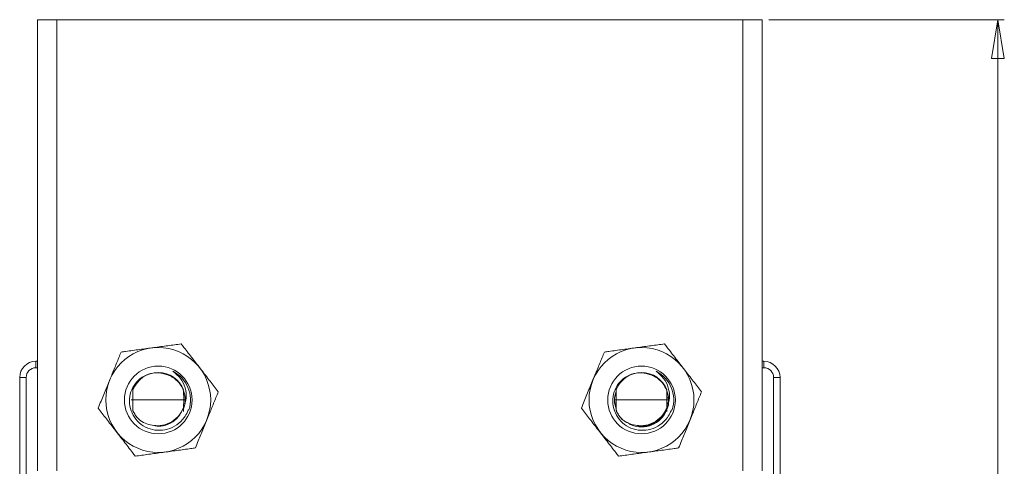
# Model space of a CAD drawing. Header units: millimetres. Extents: x 0 to 841, y 0 to 594.
# Tile 5 of 12: x 133 to 286, y 377 to 446. Entities that reach past the tile are written whole.
import ezdxf

# ---------------------------------------------------------------- set-up
doc = ezdxf.new("R2010")
doc.units = ezdxf.units.MM
doc.styles.add('SLDTEXTSTYLE3', font='TXT', dxfattribs={"width": 0.75})
doc.dimstyles.new('SLDDIMSTYLE0', dxfattribs={"dimtxt": 5.820833, "dimasz": 6, "dimexe": 0, "dimexo": 0.0625, "dimgap": 1.455208, "dimtad": 2, "dimdec": 1, "dimrnd": 1e-09, "dimzin": 12, "dimdsep": 46, "dimtxsty": 'SLDTEXTSTYLE3', "dimblk1": 'CLOSED', "dimblk2": 'CLOSED', "dimsah": 1, "dimcen": 0.09, "dimadec": 0, "dimazin": 0, "dimtfac": 1, "dimtdec": 1, "dimtofl": 0, "dimtmove": 0, "dimatfit": 3, "dimldrblk": 'CLOSED', "dimfxl": 1, "dimtolj": 1, "dimtzin": 12, "dimarcsym": 0})

# ---------------------------------------------------------------- blocks, each defined once
blk = doc.blocks.new('_CLOSED')
at = {"color": 0, "linetype": 'ByBlock', "lineweight": -2}
for p, q in [((-1, 0.166667), (0, 0)), ((-1, 0.166667), (-1, -0.166667)), ((0, 0), (-1, -0.166667)), ((0, 0), (-1, 0))]:
    blk.add_line(p, q, dxfattribs=at)
blk = doc.blocks.new('*D3')
at = {"color": 7, "linetype": 'Continuous', "lineweight": 0}
for p, q in [((249.75, 446.25), (286.3, 446.25)), ((285.3, 446.25), (285.3, 190.25)), ((267.51, 332.22), (275.37, 332.22)), ((267.51, 332.22), (267.51, 331.04)), ((275.37, 332.22), (275.37, 331.04)), ((267.51, 303.86), (267.51, 305.04)), ((275.37, 303.86), (275.37, 305.04)), ((267.51, 303.86), (275.37, 303.86)), ((249.75, 190.25), (286.3, 190.25))]:
    blk.add_line(p, q, dxfattribs=at)
at = {"color": 7, "linetype": 'Continuous', "lineweight": 0, "xscale": 6, "yscale": 6}
for p, rotation in [((285.3, 446.25, 54.02), 90), ((285.3, 190.25, 54.02), 270)]:
    blk.add_blockref('_CLOSED', p, dxfattribs=dict(at, rotation=rotation))
at = {"color": 7, "linetype": 'Continuous', "lineweight": 0, "char_height": 5.821, "attachment_point": 1, "rotation": 90, "style": 'SLDTEXTSTYLE3'}
for s, insert in [('10,079', (268.56, 306.22)), ('256', (277.8, 311.59))]:
    blk.add_mtext(s, dxfattribs=dict(at, insert=insert))

msp = doc.modelspace()

# ---------------------------------------------------------------- linework, layer by layer
at = {"color": 7, "linetype": 'Continuous', "lineweight": 15}
for p, q in [((136.25, 446.25), (136.25, 376.25)), ((136.25, 446.25), (139.25, 446.25)), ((245.75, 446.25), (139.25, 446.25)), ((139.25, 446.25), (139.25, 376.25)), ((245.75, 376.25), (245.75, 446.25)), ((245.75, 446.25), (248.75, 446.25)), ((248.75, 376.25), (248.75, 446.25)), ((136, 392.25), (136, 393.25)), ((136, 393.25), (136.25, 393.25)), ((248.75, 393.25), (249, 393.25)), ((249, 393.25), (249, 392.25)), ((136, 392.25), (136.25, 392.25)), ((156.59, 391.12), (155.71, 391.37)), ((231.59, 391.12), (230.71, 391.37)), ((248.75, 392.25), (249, 392.25)), ((133.5, 354.65), (133.5, 390.75)), ((134.5, 390.75), (133.5, 390.75)), ((134.5, 354.65), (134.5, 390.75)), ((250.5, 390.75), (251.5, 390.75)), ((250.5, 390.75), (250.5, 354.65)), ((251.5, 390.75), (251.5, 354.65)), ((151.05, 387.25), (151.06, 388.82)), ((151.06, 388.82), (151.07, 389.16)), ((158.94, 388.67), (158.95, 387.25)), ((226.05, 387.25), (226.06, 388.82)), ((226.06, 388.82), (226.07, 389.16)), ((233.94, 388.67), (233.95, 387.25)), ((150.81, 387.25), (151.05, 387.25)), ((151.06, 385.67), (151.05, 387.25)), ((151.05, 387.25), (158.95, 387.25)), ((158.95, 387.25), (158.94, 386.06)), ((158.95, 387.25), (159.18, 387.25)), ((225.81, 387.25), (226.05, 387.25)), ((226.06, 385.67), (226.05, 387.25)), ((226.05, 387.25), (233.95, 387.25)), ((233.95, 387.25), (233.94, 386.06)), ((233.95, 387.25), (234.18, 387.25)), ((151.06, 385.55), (151.06, 385.67)), ((158.72, 385.6), (158.94, 386.06)), ((158.87, 385.66), (159.13, 386.54)), ((158.93, 385.44), (158.94, 386.06)), ((226.06, 385.55), (226.06, 385.67)), ((233.72, 385.6), (233.94, 386.06)), ((233.93, 385.44), (233.94, 386.06))]:
    msp.add_line(p, q, dxfattribs=at)
for centre, radius in [((155, 387.25), 8.14), ((230, 387.25), 8.14), ((155, 387.25), 5.25), ((230, 387.25), 5.25)]:
    msp.add_circle(centre, radius, dxfattribs=at)
for centre, radius, start, end in [((136, 390.75), 2.5, 90, 180), ((249, 390.75), 2.5, 360, 90), ((136, 390.75), 1.5, 90, 180), ((155, 387.25), 5, 342.1554, 62.9403), ((230, 387.25), 5, 342.1554, 62.9403), ((249, 390.75), 1.5, 360, 90)]:
    msp.add_arc(centre, radius, start, end, dxfattribs=at)
for centre, start_param, end_param in [((155, 387.27), 5.087823, 7.478547), ((230, 387.27), 5.087823, 7.478547), ((155, 387.22), 1.946231, 2.362308), ((230, 387.22), 1.946231, 2.362308)]:
    msp.add_ellipse(centre, major_axis=(0, 4.23), ratio=0.999987, start_param=start_param, end_param=end_param, dxfattribs=at)
for points, knots in [([(158.56, 395.95), (157.88, 395.86), (156.49, 395.67), (154.31, 395.38), (152.08, 395.07), (150.41, 394.85), (149.47, 394.72), (149.24, 394.69)], [0, 0, 0, 0, 0.226918, 0.459249, 0.686874, 0.922616, 1, 1, 1, 1]), ([(164.32, 388.51), (163.9, 389.06), (163.04, 390.16), (161.69, 391.91), (160.32, 393.68), (159.29, 395.02), (158.71, 395.77), (158.56, 395.95)], [0, 0, 0, 0, 0.226918, 0.459249, 0.686874, 0.922616, 1, 1, 1, 1]), ([(233.56, 395.95), (232.88, 395.86), (231.49, 395.67), (229.31, 395.38), (227.08, 395.07), (225.41, 394.85), (224.47, 394.72), (224.24, 394.69)], [0, 0, 0, 0, 0.226918, 0.459249, 0.686874, 0.922616, 1, 1, 1, 1]), ([(239.32, 388.51), (238.9, 389.06), (238.04, 390.16), (236.69, 391.91), (235.32, 393.68), (234.29, 395.02), (233.71, 395.77), (233.56, 395.95)], [0, 0, 0, 0, 0.226918, 0.459249, 0.686874, 0.922616, 1, 1, 1, 1]), ([(149.24, 394.69), (149, 394.11), (148.53, 392.95), (147.76, 391.07), (146.94, 389.08), (146.24, 387.36), (145.82, 386.34), (145.67, 385.98)], [0, 0, 0, 0, 0.204511, 0.412734, 0.636915, 0.869433, 1, 1, 1, 1]), ([(224.24, 394.69), (224, 394.11), (223.53, 392.95), (222.76, 391.07), (221.94, 389.08), (221.24, 387.36), (220.82, 386.34), (220.67, 385.98)], [0, 0, 0, 0, 0.204511, 0.412734, 0.636915, 0.869433, 1, 1, 1, 1]), ([(155.71, 391.37), (155.31, 391.42), (154.44, 391.53), (153.1, 391.17), (151.88, 390.38), (150.98, 389.21), (150.51, 387.8), (150.52, 386.29), (151.04, 384.85), (152, 383.64), (153.33, 382.81), (154.87, 382.46), (156.46, 382.63), (157.92, 383.32), (158.94, 384.32), (159.44, 385.18), (159.61, 385.59), (159.65, 385.69)], [0, 0, 0, 0, 0.058451, 0.126999, 0.195806, 0.266347, 0.33685, 0.408961, 0.481481, 0.554838, 0.62936, 0.703992, 0.780505, 0.856987, 0.93492, 0.984255, 1, 1, 1, 1]), ([(159.13, 386.54), (159.15, 386.78), (159.24, 387.5), (159.01, 388.7), (158.31, 389.94), (157.41, 390.72), (156.51, 391.18), (156, 391.3), (155.71, 391.37)], [0, 0, 0, 0, 0.114882, 0.329531, 0.544181, 0.758831, 0.864999, 1, 1, 1, 1]), ([(157.27, 391.7), (157.69, 391.35), (158.52, 390.65), (159.24, 389.16), (159.43, 387.72), (159.21, 386.87), (159.13, 386.54)], [0, 0, 0, 0, 0.274903, 0.549791, 0.825435, 1, 1, 1, 1]), ([(230.71, 391.37), (230.31, 391.42), (229.44, 391.53), (228.1, 391.17), (226.88, 390.38), (225.98, 389.21), (225.51, 387.8), (225.52, 386.29), (226.04, 384.85), (227, 383.64), (228.33, 382.81), (229.87, 382.46), (231.46, 382.63), (232.92, 383.32), (233.94, 384.32), (234.44, 385.18), (234.61, 385.59), (234.65, 385.69)], [0, 0, 0, 0, 0.058451, 0.126999, 0.195806, 0.266347, 0.33685, 0.408961, 0.481481, 0.554838, 0.62936, 0.703992, 0.780505, 0.856987, 0.93492, 0.984255, 1, 1, 1, 1]), ([(234.13, 386.54), (234.15, 386.78), (234.24, 387.5), (234.01, 388.7), (233.31, 389.94), (232.41, 390.72), (231.51, 391.18), (231, 391.3), (230.71, 391.37)], [0, 0, 0, 0, 0.114882, 0.329531, 0.544181, 0.758831, 0.864999, 1, 1, 1, 1]), ([(232.27, 391.7), (232.69, 391.35), (233.52, 390.65), (234.24, 389.16), (234.43, 387.72), (234.21, 386.87), (234.13, 386.54)], [0, 0, 0, 0, 0.274903, 0.549791, 0.825435, 1, 1, 1, 1]), ([(160.76, 379.8), (160.91, 380.17), (161.32, 381.16), (162.02, 382.88), (162.83, 384.86), (163.61, 386.76), (164.08, 387.92), (164.32, 388.51)], [0, 0, 0, 0, 0.130567, 0.355236, 0.58726, 0.791346, 1, 1, 1, 1]), ([(226.07, 388.55), (225.94, 388.11), (225.66, 387.13), (225.97, 386.16), (226.14, 385.63)], [0, 0, 0, 0, 0.451878, 1, 1, 1, 1]), ([(226.06, 388.51), (225.93, 388.08), (225.69, 387.24), (225.94, 386.41), (226.06, 386)], [0, 0, 0, 0, 0.510476, 1, 1, 1, 1]), ([(234.05, 386.58), (234.11, 386.81), (234.28, 387.44), (234.07, 388.08), (233.94, 388.49)], [0, 0, 0, 0, 0.357839, 1, 1, 1, 1]), ([(235.76, 379.8), (235.91, 380.17), (236.32, 381.16), (237.02, 382.88), (237.83, 384.86), (238.61, 386.76), (239.08, 387.92), (239.32, 388.51)], [0, 0, 0, 0, 0.130567, 0.355236, 0.58726, 0.791346, 1, 1, 1, 1]), ([(233.79, 385.54), (233.82, 385.58), (234.15, 386.07), (234.29, 386.88), (234.13, 387.55), (234.1, 387.69)], [0, 0, 0, 0, 0.06533, 0.802262, 1, 1, 1, 1]), ([(145.67, 385.98), (146.1, 385.43), (146.95, 384.33), (148.3, 382.58), (149.68, 380.81), (150.71, 379.47), (151.29, 378.72), (151.43, 378.54)], [0, 0, 0, 0, 0.226918, 0.459249, 0.686874, 0.922616, 1, 1, 1, 1]), ([(151.06, 385.55), (151.26, 385.19), (151.53, 384.71), (151.92, 384.32), (152.02, 384.21)], [0, 0, 0, 0, 0.730723, 1, 1, 1, 1]), ([(153.51, 383.46), (153.87, 383.38), (154.7, 383.19), (156.1, 383.34), (157.5, 384.02), (158.32, 384.92), (158.65, 385.48), (158.72, 385.6)], [0, 0, 0, 0, 0.184272, 0.418429, 0.676862, 0.934578, 1, 1, 1, 1]), ([(158.72, 385.6), (158.47, 385.16), (157.95, 384.26), (156.59, 383.41), (155.2, 383.06), (154.38, 383.28), (154.07, 383.36)], [0, 0, 0, 0, 0.266097, 0.548914, 0.831731, 1, 1, 1, 1]), ([(159.76, 385.71), (159.74, 385.71), (159.7, 385.7), (159.67, 385.7), (159.65, 385.69)], [0, 0, 0, 0, 0.49998, 1, 1, 1, 1]), ([(220.67, 385.98), (221.1, 385.43), (221.95, 384.33), (223.3, 382.58), (224.68, 380.81), (225.71, 379.47), (226.29, 378.72), (226.43, 378.54)], [0, 0, 0, 0, 0.226918, 0.459249, 0.686874, 0.922616, 1, 1, 1, 1]), ([(226.06, 385.55), (226.26, 385.19), (226.53, 384.71), (226.92, 384.32), (227.02, 384.21)], [0, 0, 0, 0, 0.7307229, 1, 1, 1, 1]), ([(227.85, 383.74), (228.03, 383.61), (228.66, 383.15), (230.03, 382.97), (231.66, 383.28), (233.04, 384.22), (233.86, 385.41), (234.05, 386.24), (234.13, 386.54)], [0, 0, 0, 0, 0.082369, 0.283683, 0.484997, 0.686311, 0.887625, 1, 1, 1, 1]), ([(228.51, 383.46), (228.87, 383.38), (229.7, 383.19), (231.1, 383.34), (232.5, 384.02), (233.32, 384.92), (233.65, 385.48), (233.72, 385.6)], [0, 0, 0, 0, 0.184272, 0.418429, 0.676862, 0.934578, 1, 1, 1, 1]), ([(233.72, 385.6), (233.47, 385.16), (232.95, 384.26), (231.59, 383.41), (230.2, 383.06), (229.38, 383.28), (229.07, 383.36)], [0, 0, 0, 0, 0.266097, 0.548914, 0.831731, 1, 1, 1, 1]), ([(234.76, 385.71), (234.74, 385.71), (234.7, 385.7), (234.67, 385.7), (234.65, 385.69)], [0, 0, 0, 0, 0.49998, 1, 1, 1, 1]), ([(152.02, 384.21), (152.17, 384.1), (152.62, 383.77), (153.15, 383.58), (153.51, 383.46)], [0, 0, 0, 0, 0.329234, 1, 1, 1, 1]), ([(227.02, 384.21), (227.17, 384.1), (227.62, 383.77), (228.15, 383.58), (228.51, 383.46)], [0, 0, 0, 0, 0.329234, 1, 1, 1, 1]), ([(151.43, 378.54), (152.12, 378.63), (153.5, 378.82), (155.69, 379.11), (157.91, 379.42), (159.59, 379.64), (160.53, 379.77), (160.76, 379.8)], [0, 0, 0, 0, 0.226918, 0.459249, 0.686874, 0.922616, 1, 1, 1, 1]), ([(226.43, 378.54), (227.12, 378.63), (228.5, 378.82), (230.69, 379.11), (232.91, 379.42), (234.59, 379.64), (235.53, 379.77), (235.76, 379.8)], [0, 0, 0, 0, 0.226918, 0.459249, 0.686874, 0.922616, 1, 1, 1, 1])]:
    msp.add_open_spline(points, degree=3, knots=knots, dxfattribs=at)

# ---------------------------------------------------------------- dimensions: what is measured, and where the dimension line sits
at = {"color": 7, "linetype": 'Continuous', "lineweight": 0}
dim = msp.add_linear_dim(base=(285.3, 190.25), p1=(248.75, 446.25), p2=(248.75, 190.25), angle=90, dimstyle='SLDDIMSTYLE0', dxfattribs=at)
dim.commit()
dim.dimension.update_dxf_attribs({"geometry": '*D3', "text_midpoint": (285.3, 318.04), "dimtype": 160})

doc.saveas('drawing.dxf')
